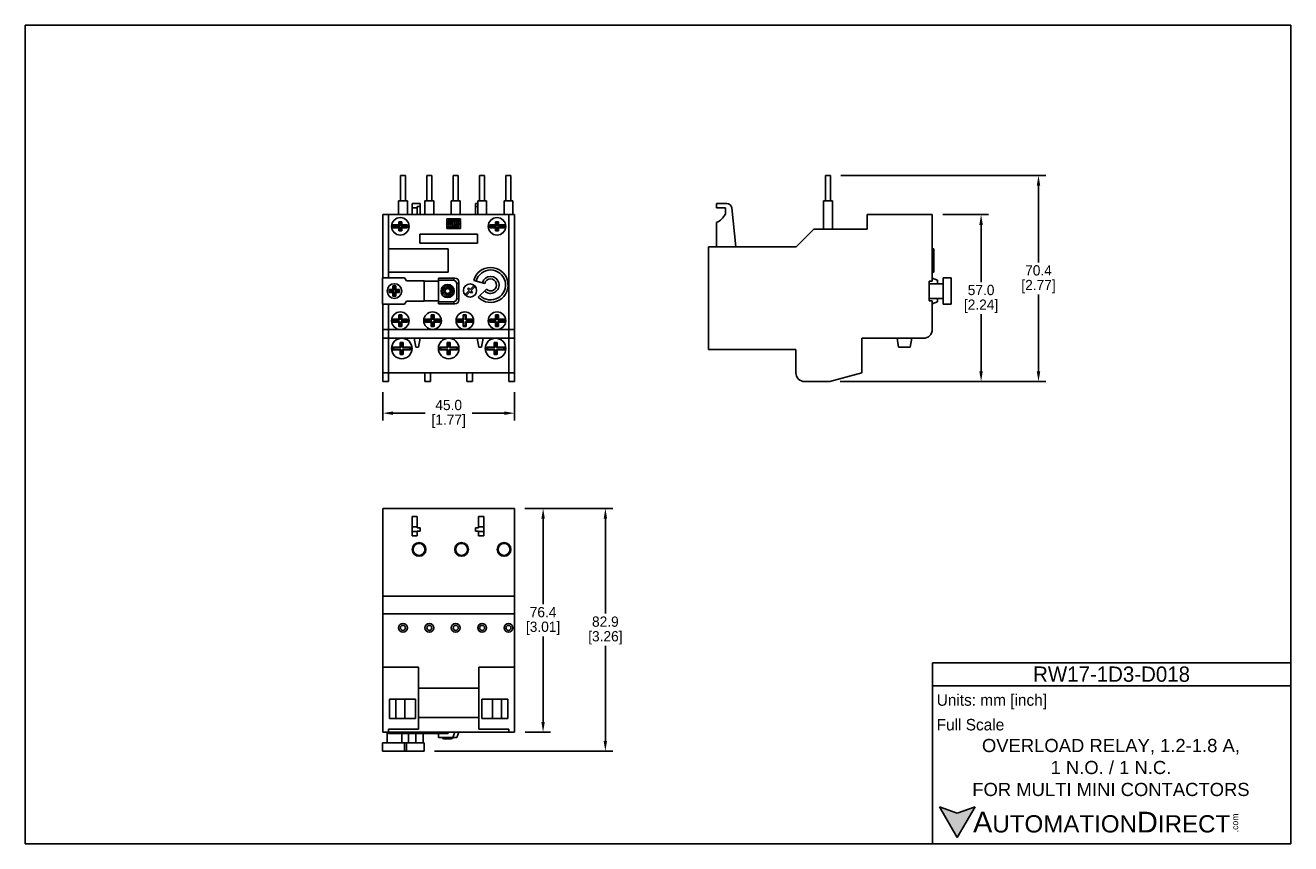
# Model space of a CAD drawing. Header units: inches. Extents: x 0 to 432, y 0 to 279.
import ezdxf

# ---------------------------------------------------------------- set-up
doc = ezdxf.new("R2010")
doc.units = ezdxf.units.IN
doc.header["$LTSCALE"] = 10
doc.header["$MEASUREMENT"] = 0
doc.layers.add('DIMENSIONS', color=140, linetype='Continuous')
doc.layers.add('TEXT', color=140, linetype='Continuous')
doc.styles.add('\\M+2ABAC\\M+2A6A11', font='txt')
doc.dimstyles.get("Standard").update_dxf_attribs({"dimtxt": 3.5, "dimasz": 3.5, "dimexe": 2.5, "dimexo": 3.5, "dimgap": 1, "dimtad": 0, "dimtih": 1, "dimtoh": 1, "dimdec": 1, "dimzin": 0, "dimdsep": 46, "dimtxsty": 'Standard', "dimcen": 0, "dimadec": 0, "dimazin": 0, "dimtfac": 1, "dimtdec": 1, "dimtofl": 0, "dimtmove": 0, "dimatfit": 3, "dimfxl": 0, "dimtolj": 1, "dimtzin": 0, "dimarcsym": 0})

# ---------------------------------------------------------------- blocks, each defined once
blk = doc.blocks.new('*D23')
at = {"layer": 'DEFPOINTS', "color": 0}
for p in [(121.97, 157.69), (166.97, 157.69), (166.97, 146.99)]:
    blk.add_point(p, dxfattribs=at)
at = {"layer": 'DIMENSIONS', "color": 0, "lineweight": -2}
for p, q in [((121.97, 154.19), (121.97, 144.49)), ((166.97, 154.19), (166.97, 144.49)), ((125.47, 146.99), (136.47, 146.99)), ((163.47, 146.99), (152.47, 146.99))]:
    blk.add_line(p, q, dxfattribs=at)
at = {"layer": 'DIMENSIONS', "color": 0}
for points in [[(125.47, 147.57), (125.47, 146.4), (121.97, 146.99)], [(163.47, 147.57), (163.47, 146.4), (166.97, 146.99)]]:
    blk.add_solid(points, dxfattribs=at)
at = {"layer": 'DIMENSIONS', "color": 0, "char_height": 3.5, "attachment_point": 5}
for s, insert in [('\\A1;45.0', (144.47, 149.74)), ('\\A1;[1.77]', (144.47, 144.24))]:
    blk.add_mtext(s, dxfattribs=dict(at, insert=insert))
blk = doc.blocks.new('*D24')
at = {"layer": 'DEFPOINTS', "color": 0}
for p in [(309.54, 214.76), (274.54, 157.76), (326.15, 157.76)]:
    blk.add_point(p, dxfattribs=at)
at = {"layer": 'DIMENSIONS', "color": 0, "lineweight": -2}
for p, q in [((313.04, 214.76), (328.65, 214.76)), ((326.15, 211.26), (326.15, 191.76)), ((326.15, 161.26), (326.15, 180.76)), ((278.04, 157.76), (328.65, 157.76))]:
    blk.add_line(p, q, dxfattribs=at)
at = {"layer": 'DIMENSIONS', "color": 0}
for points in [[(325.56, 211.26), (326.73, 211.26), (326.15, 214.76)], [(325.56, 161.26), (326.73, 161.26), (326.15, 157.76)]]:
    blk.add_solid(points, dxfattribs=at)
at = {"layer": 'DIMENSIONS', "color": 0, "char_height": 3.5, "attachment_point": 5}
for s, insert in [('\\A1;57.0', (326.15, 189.01)), ('\\A1;[2.24]', (326.15, 183.51))]:
    blk.add_mtext(s, dxfattribs=dict(at, insert=insert))
blk = doc.blocks.new('*D25')
at = {"layer": 'DEFPOINTS', "color": 0}
for p in [(274.8, 228.16), (345.74, 228.16), (274.54, 157.76)]:
    blk.add_point(p, dxfattribs=at)
at = {"layer": 'DIMENSIONS', "color": 0, "lineweight": -2}
for p, q in [((278.3, 228.16), (348.24, 228.16)), ((345.74, 224.66), (345.74, 198.46)), ((345.74, 161.26), (345.74, 187.46)), ((278.04, 157.76), (348.24, 157.76))]:
    blk.add_line(p, q, dxfattribs=at)
at = {"layer": 'DIMENSIONS', "color": 0}
for points in [[(345.15, 224.66), (346.32, 224.66), (345.74, 228.16)], [(345.15, 161.26), (346.32, 161.26), (345.74, 157.76)]]:
    blk.add_solid(points, dxfattribs=at)
at = {"layer": 'DIMENSIONS', "color": 0, "char_height": 3.5, "attachment_point": 5}
for s, insert in [('\\A1;70.4', (345.74, 195.71)), ('\\A1;[2.77]', (345.74, 190.21))]:
    blk.add_mtext(s, dxfattribs=dict(at, insert=insert))
blk = doc.blocks.new('*D26')
at = {"layer": 'DEFPOINTS', "color": 0}
for p in [(166.97, 114.49), (167.03, 38.09), (176.69, 38.09)]:
    blk.add_point(p, dxfattribs=at)
at = {"layer": 'DIMENSIONS', "color": 0, "lineweight": -2}
for p, q in [((170.47, 114.49), (179.19, 114.49)), ((176.69, 110.99), (176.69, 81.79)), ((176.69, 41.59), (176.69, 70.79)), ((170.53, 38.09), (179.19, 38.09))]:
    blk.add_line(p, q, dxfattribs=at)
at = {"layer": 'DIMENSIONS', "color": 0}
for points in [[(176.11, 110.99), (177.28, 110.99), (176.69, 114.49)], [(176.11, 41.59), (177.28, 41.59), (176.69, 38.09)]]:
    blk.add_solid(points, dxfattribs=at)
at = {"layer": 'DIMENSIONS', "color": 0, "char_height": 3.5, "attachment_point": 5}
for s, insert in [('\\A1;76.4', (176.69, 79.04)), ('\\A1;[3.01]', (176.69, 73.54))]:
    blk.add_mtext(s, dxfattribs=dict(at, insert=insert))
blk = doc.blocks.new('*D27')
at = {"layer": 'DEFPOINTS', "color": 0}
for p in [(167.03, 114.49), (136.18, 31.59), (197.94, 31.59)]:
    blk.add_point(p, dxfattribs=at)
at = {"layer": 'DIMENSIONS', "color": 0, "lineweight": -2}
for p, q in [((170.53, 114.49), (200.44, 114.49)), ((197.94, 110.99), (197.94, 78.54)), ((197.94, 35.09), (197.94, 67.54)), ((139.68, 31.59), (200.44, 31.59))]:
    blk.add_line(p, q, dxfattribs=at)
at = {"layer": 'DIMENSIONS', "color": 0}
for points in [[(197.36, 110.99), (198.53, 110.99), (197.94, 114.49)], [(197.36, 35.09), (198.53, 35.09), (197.94, 31.59)]]:
    blk.add_solid(points, dxfattribs=at)
at = {"layer": 'DIMENSIONS', "color": 0, "char_height": 3.5, "attachment_point": 5}
for s, insert in [('\\A1;82.9', (197.94, 75.79)), ('\\A1;[3.26]', (197.94, 70.29))]:
    blk.add_mtext(s, dxfattribs=dict(at, insert=insert))

msp = doc.modelspace()

# ---------------------------------------------------------------- hatches: boundary and pattern name
at = {"layer": 'TEXT'}
msp.add_hatch(color=256, dxfattribs=at).paths.add_polyline_path([(318.04, 2.09), (324.11, 12.59), (318.04, 10.39), (311.98, 12.59)])

# ---------------------------------------------------------------- linework, layer by layer
for p, q in [((128.02, 228.16), (128.02, 219.46)), ((128.02, 228.16), (128.87, 228.16)), ((128.87, 228.16), (129.72, 228.16)), ((129.72, 219.46), (129.72, 228.16)), ((137.02, 228.16), (137.02, 219.46)), ((137.02, 228.16), (137.87, 228.16)), ((137.87, 228.16), (138.72, 228.16)), ((138.72, 219.46), (138.72, 228.16)), ((146.02, 228.16), (146.02, 219.46)), ((146.02, 228.16), (146.87, 228.16)), ((146.87, 228.16), (147.72, 228.16)), ((147.72, 219.46), (147.72, 228.16)), ((155.02, 228.16), (155.02, 219.46)), ((155.02, 228.16), (155.87, 228.16)), ((155.87, 228.16), (156.72, 228.16)), ((156.72, 219.46), (156.72, 228.16)), ((164.02, 228.16), (164.02, 219.46)), ((164.02, 228.16), (164.87, 228.16)), ((164.87, 228.16), (165.72, 228.16)), ((165.72, 219.46), (165.72, 228.16)), ((273.04, 228.16), (273.04, 219.46)), ((273.04, 228.16), (274.74, 228.16)), ((274.74, 219.46), (274.74, 228.16)), ((127.37, 219.46), (127.37, 214.76)), ((127.37, 219.46), (128.87, 219.46)), ((128.87, 219.46), (130.37, 219.46)), ((130.37, 214.76), (130.37, 219.46)), ((131.97, 218.56), (133.77, 218.56)), ((131.97, 217.06), (131.97, 218.56)), ((131.97, 217.06), (133.77, 217.06)), ((131.97, 214.76), (131.97, 217.06)), ((133.77, 218.56), (133.77, 218.51)), ((133.77, 218.51), (134.77, 218.51)), ((134.77, 217.56), (133.77, 217.56)), ((133.77, 217.56), (133.77, 217.06)), ((133.77, 217.06), (133.77, 214.76)), ((134.77, 218.51), (134.77, 217.56)), ((134.77, 217.56), (134.77, 214.76)), ((136.37, 219.46), (136.37, 214.76)), ((136.37, 219.46), (137.87, 219.46)), ((137.87, 219.46), (139.37, 219.46)), ((139.37, 214.76), (139.37, 219.46)), ((145.37, 219.46), (145.37, 214.76)), ((145.37, 219.46), (146.87, 219.46)), ((146.87, 219.46), (148.37, 219.46)), ((148.37, 214.76), (148.37, 219.46)), ((153.67, 217.56), (153.67, 218.51)), ((153.67, 218.51), (154.37, 218.51)), ((154.37, 217.56), (153.67, 217.56)), ((153.67, 217.56), (153.67, 214.76)), ((154.37, 219.46), (154.37, 214.76)), ((154.37, 219.46), (155.87, 219.46)), ((155.87, 219.46), (157.37, 219.46)), ((157.37, 214.76), (157.37, 219.46)), ((163.37, 219.46), (163.37, 214.76)), ((163.37, 219.46), (164.87, 219.46)), ((164.87, 219.46), (166.37, 219.46)), ((166.37, 214.76), (166.37, 219.46)), ((235.88, 218.56), (235.88, 217.06)), ((235.88, 218.56), (239.38, 218.56)), ((235.88, 217.06), (238.88, 217.06)), ((238.88, 217.06), (238.88, 214.86)), ((242.48, 203.76), (241.04, 217.06)), ((272.39, 219.46), (272.39, 209.76)), ((272.39, 219.46), (275.39, 219.46)), ((275.39, 209.76), (275.39, 219.46)), ((123.97, 214.76), (121.97, 214.76)), ((121.97, 214.76), (121.97, 193.18)), ((123.97, 214.76), (123.97, 203.11)), ((164.97, 214.76), (123.97, 214.76)), ((128.47, 212.26), (127.47, 212.26)), ((127.47, 212.26), (127.47, 211.26)), ((127.77, 211.96), (127.47, 212.26)), ((128.17, 211.96), (127.77, 211.96)), ((127.77, 211.96), (127.77, 210.96)), ((128.47, 212.26), (128.17, 211.96)), ((128.17, 210.96), (128.17, 211.96)), ((128.47, 211.26), (128.47, 212.26)), ((148.45, 213.28), (143.87, 213.28)), ((143.87, 213.28), (143.87, 210.75)), ((144.32, 211.19), (144.32, 212.8)), ((144.32, 212.8), (148.45, 212.8)), ((145.04, 212.54), (144.59, 212.54)), ((144.59, 212.54), (144.59, 211.19)), ((145.04, 211.19), (145.04, 212.54)), ((145.74, 212.54), (145.29, 212.54)), ((145.29, 212.54), (145.29, 211.19)), ((145.74, 210.75), (145.74, 212.54)), ((147.1, 212.54), (145.94, 212.54)), ((145.94, 212.54), (145.94, 210.75)), ((146.4, 212.11), (146.4, 211.87)), ((146.65, 212.11), (146.4, 212.11)), ((146.4, 211.87), (146.65, 211.87)), ((146.65, 211.87), (146.65, 212.11)), ((147.1, 211.43), (147.1, 212.54)), ((148.45, 212.54), (147.3, 212.54)), ((147.3, 212.54), (147.3, 210.75)), ((148, 212.11), (147.75, 212.11)), ((147.75, 212.11), (147.75, 211.19)), ((148, 211.19), (148, 212.11)), ((148.45, 212.8), (148.45, 213.28)), ((148.45, 210.07), (148.45, 212.54)), ((161.47, 212.26), (160.47, 212.26)), ((160.47, 212.26), (160.47, 211.26)), ((160.77, 211.96), (160.47, 212.26)), ((160.77, 211.96), (160.77, 210.96)), ((161.17, 211.96), (160.77, 211.96)), ((161.47, 212.26), (161.17, 211.96)), ((161.17, 210.96), (161.17, 211.96)), ((161.47, 211.26), (161.47, 212.26)), ((164.97, 214.76), (164.97, 175.56)), ((166.97, 214.76), (164.97, 214.76)), ((166.97, 214.76), (166.97, 175.56)), ((235.88, 212.06), (235.88, 203.76)), ((287.28, 214.76), (309.48, 214.76)), ((287.28, 209.76), (287.28, 214.76)), ((309.48, 214.76), (309.48, 192.06)), ((127.47, 211.26), (125.47, 211.26)), ((125.47, 211.26), (125.47, 210.26)), ((125.77, 210.96), (125.47, 211.26)), ((125.77, 210.56), (125.47, 210.26)), ((125.47, 210.26), (127.47, 210.26)), ((125.77, 210.96), (125.77, 210.56)), ((127.77, 210.96), (125.77, 210.96)), ((125.77, 210.56), (127.77, 210.56)), ((127.77, 210.96), (127.47, 211.26)), ((127.77, 210.56), (127.47, 210.26)), ((127.47, 210.26), (127.47, 209.26)), ((127.77, 209.56), (127.47, 209.26)), ((127.47, 209.26), (128.47, 209.26)), ((127.77, 210.56), (127.77, 209.56)), ((127.77, 209.56), (128.17, 209.56)), ((128.47, 211.26), (128.17, 210.96)), ((130.17, 210.96), (128.17, 210.96)), ((128.17, 209.56), (128.17, 210.56)), ((128.47, 210.26), (128.17, 210.56)), ((128.17, 210.56), (130.17, 210.56)), ((128.47, 209.26), (128.17, 209.56)), ((130.47, 211.26), (128.47, 211.26)), ((128.47, 209.26), (128.47, 210.26)), ((128.47, 210.26), (130.47, 210.26)), ((130.47, 211.26), (130.17, 210.96)), ((130.17, 210.56), (130.17, 210.96)), ((130.47, 210.26), (130.17, 210.56)), ((130.47, 210.26), (130.47, 211.26)), ((134.67, 208.06), (154.27, 208.06)), ((134.67, 205.06), (134.67, 208.06)), ((143.87, 210.75), (145.74, 210.75)), ((148, 210.57), (143.87, 210.57)), ((143.87, 210.57), (143.87, 210.07)), ((143.87, 210.07), (148.45, 210.07)), ((144.59, 211.19), (144.32, 211.19)), ((145.29, 211.19), (145.04, 211.19)), ((145.94, 210.75), (147.1, 210.75)), ((146.4, 211.19), (146.4, 211.43)), ((146.4, 211.43), (147.1, 211.43)), ((147.1, 211.19), (146.4, 211.19)), ((147.1, 210.75), (147.1, 211.19)), ((147.3, 210.75), (148, 210.75)), ((147.75, 211.19), (148, 211.19)), ((148, 210.75), (148, 210.57)), ((154.27, 208.06), (154.27, 205.06)), ((160.47, 211.26), (158.47, 211.26)), ((158.47, 211.26), (158.47, 210.26)), ((158.77, 210.96), (158.47, 211.26)), ((158.77, 210.56), (158.47, 210.26)), ((158.47, 210.26), (160.47, 210.26)), ((158.77, 210.96), (158.77, 210.56)), ((160.77, 210.96), (158.77, 210.96)), ((158.77, 210.56), (160.77, 210.56)), ((160.77, 210.96), (160.47, 211.26)), ((160.77, 210.56), (160.47, 210.26)), ((160.47, 210.26), (160.47, 209.26)), ((160.77, 209.56), (160.47, 209.26)), ((160.47, 209.26), (161.47, 209.26)), ((160.77, 210.56), (160.77, 209.56)), ((160.77, 209.56), (161.17, 209.56)), ((161.47, 211.26), (161.17, 210.96)), ((163.17, 210.96), (161.17, 210.96)), ((161.17, 209.56), (161.17, 210.56)), ((161.47, 210.26), (161.17, 210.56)), ((161.17, 210.56), (163.17, 210.56)), ((161.47, 209.26), (161.17, 209.56)), ((163.47, 211.26), (161.47, 211.26)), ((161.47, 209.26), (161.47, 210.26)), ((161.47, 210.26), (163.47, 210.26)), ((163.47, 211.26), (163.17, 210.96)), ((163.17, 210.56), (163.17, 210.96)), ((163.47, 210.26), (163.17, 210.56)), ((163.47, 210.26), (163.47, 211.26)), ((263.08, 203.76), (269.08, 209.76)), ((269.08, 209.76), (287.28, 209.76)), ((144.27, 203.11), (123.97, 203.11)), ((123.97, 203.11), (123.97, 195.11)), ((154.27, 205.06), (134.67, 205.06)), ((144.27, 195.11), (144.27, 203.11)), ((233.08, 203.76), (263.08, 203.76)), ((233.08, 168.76), (233.08, 203.76)), ((309.98, 203.11), (309.48, 203.11)), ((309.98, 203.11), (309.98, 195.11)), ((144.28, 200.28), (144.27, 200.28)), ((144.27, 199.88), (144.28, 199.88)), ((144.28, 200.28), (144.28, 199.88)), ((123.97, 195.11), (144.27, 195.11)), ((123.97, 195.11), (123.97, 193.18)), ((309.98, 195.11), (309.48, 195.11)), ((121.87, 193.18), (121.87, 184.18)), ((129.37, 193.18), (121.87, 193.18)), ((125.47, 190.43), (125.47, 189.18)), ((126.47, 190.43), (125.47, 190.43)), ((125.77, 190.13), (125.47, 190.43)), ((125.77, 190.13), (125.77, 188.88)), ((126.17, 190.13), (125.77, 190.13)), ((126.17, 190.13), (126.47, 190.43)), ((126.17, 188.88), (126.17, 190.13)), ((126.47, 189.18), (126.47, 190.43)), ((130.12, 192.13), (129.37, 193.18)), ((136.12, 192.13), (130.12, 192.13)), ((136.12, 185.23), (136.12, 192.13)), ((140.97, 192.06), (136.12, 192.06)), ((146.57, 193.08), (140.97, 193.08)), ((140.97, 192.38), (140.97, 193.08)), ((140.97, 192.38), (140.97, 184.98)), ((145.87, 192.38), (140.97, 192.38)), ((145.87, 192.38), (146.57, 193.08)), ((147.97, 191.68), (147.27, 190.98)), ((147.27, 186.38), (147.27, 190.98)), ((147.97, 185.68), (147.97, 191.68)), ((153.01, 190.47), (151.77, 189.23)), ((152.12, 188.88), (153.36, 190.12)), ((153.01, 192.3), (156.8, 191.28)), ((153.36, 190.12), (153.01, 190.47)), ((308.48, 192.06), (309.48, 192.06)), ((308.48, 192.06), (308.48, 185.31)), ((313.17, 191.18), (308.48, 191.18)), ((313.17, 191.18), (308.48, 191.18)), ((311.28, 192.38), (309.48, 193.08)), ((311.28, 192.38), (311.28, 191.18)), ((313.17, 193.18), (313.17, 184.18)), ((315.98, 193.18), (313.17, 193.18)), ((315.98, 193.18), (315.98, 184.18)), ((125.47, 189.18), (124.22, 189.18)), ((124.22, 189.18), (124.22, 188.18)), ((124.22, 189.18), (124.52, 188.88)), ((124.22, 188.18), (124.52, 188.48)), ((124.22, 188.18), (125.47, 188.18)), ((124.52, 188.88), (124.52, 188.48)), ((125.77, 188.88), (124.52, 188.88)), ((124.52, 188.48), (125.77, 188.48)), ((125.77, 188.88), (125.47, 189.18)), ((125.47, 188.18), (125.77, 188.48)), ((125.47, 188.18), (125.47, 186.93)), ((125.47, 186.93), (125.77, 187.23)), ((125.47, 186.93), (126.47, 186.93)), ((125.77, 188.48), (125.77, 187.23)), ((125.77, 187.23), (126.17, 187.23)), ((126.17, 188.88), (126.47, 189.18)), ((127.42, 188.88), (126.17, 188.88)), ((126.17, 188.48), (127.42, 188.48)), ((126.47, 188.18), (126.17, 188.48)), ((126.17, 187.23), (126.17, 188.48)), ((126.47, 186.93), (126.17, 187.23)), ((127.72, 189.18), (126.47, 189.18)), ((126.47, 188.18), (127.72, 188.18)), ((126.47, 186.93), (126.47, 188.18)), ((127.42, 188.88), (127.72, 189.18)), ((127.42, 188.48), (127.42, 188.88)), ((127.42, 188.48), (127.72, 188.18)), ((127.72, 188.18), (127.72, 189.18)), ((143.04, 189.31), (143.4, 188.68)), ((143.76, 189.31), (143.04, 189.31)), ((143.4, 188.68), (143.04, 188.06)), ((143.04, 188.06), (143.76, 188.06)), ((144.12, 189.93), (143.76, 189.31)), ((143.76, 188.06), (144.12, 187.43)), ((144.48, 189.31), (144.12, 189.93)), ((144.12, 187.43), (144.48, 188.06)), ((145.2, 189.31), (144.48, 189.31)), ((144.48, 188.06), (145.2, 188.06)), ((144.84, 188.68), (145.2, 189.31)), ((145.2, 188.06), (144.84, 188.68)), ((147.27, 186.38), (147.97, 185.68)), ((151.42, 188.88), (150.18, 187.64)), ((150.18, 187.64), (150.53, 187.29)), ((150.53, 187.29), (151.77, 188.53)), ((151.24, 189.76), (150.89, 189.41)), ((150.89, 189.41), (151.42, 188.88)), ((151.77, 189.23), (151.24, 189.76)), ((151.77, 188.53), (152.3, 188)), ((152.65, 188.35), (152.12, 188.88)), ((152.3, 188), (152.65, 188.35)), ((157.33, 189.32), (154.55, 186.54)), ((308.48, 186.18), (313.17, 186.18)), ((313.17, 186.18), (308.48, 186.18)), ((311.28, 186.18), (311.28, 184.98)), ((121.87, 184.18), (129.37, 184.18)), ((121.97, 184.18), (121.97, 175.56)), ((123.97, 184.18), (123.97, 175.56)), ((129.37, 184.18), (130.12, 185.23)), ((130.12, 185.23), (136.12, 185.23)), ((136.12, 185.31), (140.97, 185.31)), ((140.97, 184.98), (145.87, 184.98)), ((140.97, 184.28), (140.97, 184.98)), ((140.97, 184.28), (146.57, 184.28)), ((146.57, 184.28), (145.87, 184.98)), ((308.48, 185.31), (309.48, 185.31)), ((309.48, 185.31), (309.48, 175.56)), ((309.48, 184.28), (311.28, 184.98)), ((315.98, 184.18), (313.17, 184.18)), ((127.47, 179.06), (125.47, 179.06)), ((125.47, 179.06), (125.47, 178.06)), ((125.47, 179.06), (125.67, 178.86)), ((125.47, 178.06), (125.67, 178.26)), ((125.47, 178.06), (127.47, 178.06)), ((127.67, 178.86), (125.67, 178.86)), ((125.67, 178.86), (125.67, 178.26)), ((125.67, 178.26), (127.67, 178.26)), ((128.47, 180.56), (127.47, 180.56)), ((127.47, 180.56), (127.47, 179.06)), ((127.67, 180.36), (127.47, 180.56)), ((127.67, 178.86), (127.47, 179.06)), ((127.47, 178.06), (127.67, 178.26)), ((127.47, 178.06), (127.47, 176.56)), ((127.67, 180.36), (127.67, 178.86)), ((128.27, 180.36), (127.67, 180.36)), ((127.67, 178.26), (127.67, 176.76)), ((128.27, 180.36), (128.47, 180.56)), ((128.27, 178.86), (128.27, 180.36)), ((128.27, 178.86), (128.47, 179.06)), ((130.27, 178.86), (128.27, 178.86)), ((128.27, 176.76), (128.27, 178.26)), ((128.47, 178.06), (128.27, 178.26)), ((128.27, 178.26), (130.27, 178.26)), ((128.47, 179.06), (128.47, 180.56)), ((130.47, 179.06), (128.47, 179.06)), ((128.47, 176.56), (128.47, 178.06)), ((128.47, 178.06), (130.47, 178.06)), ((130.27, 178.86), (130.47, 179.06)), ((130.27, 178.26), (130.27, 178.86)), ((130.27, 178.26), (130.47, 178.06)), ((130.47, 178.06), (130.47, 179.06)), ((136.47, 179.06), (136.47, 178.06)), ((136.47, 179.06), (136.67, 178.86)), ((138.47, 179.06), (136.47, 179.06)), ((136.47, 178.06), (136.67, 178.26)), ((136.47, 178.06), (138.47, 178.06)), ((136.67, 178.86), (136.67, 178.26)), ((138.67, 178.86), (136.67, 178.86)), ((136.67, 178.26), (138.67, 178.26)), ((138.47, 180.56), (138.47, 179.06)), ((138.67, 180.36), (138.47, 180.56)), ((139.47, 180.56), (138.47, 180.56)), ((138.67, 178.86), (138.47, 179.06)), ((138.47, 178.06), (138.67, 178.26)), ((138.47, 178.06), (138.47, 176.56)), ((138.67, 180.36), (138.67, 178.86)), ((139.27, 180.36), (138.67, 180.36)), ((138.67, 178.26), (138.67, 176.76)), ((139.27, 180.36), (139.47, 180.56)), ((139.27, 178.86), (139.27, 180.36)), ((139.27, 178.86), (139.47, 179.06)), ((141.27, 178.86), (139.27, 178.86)), ((139.27, 176.76), (139.27, 178.26)), ((139.47, 178.06), (139.27, 178.26)), ((139.27, 178.26), (141.27, 178.26)), ((139.47, 179.06), (139.47, 180.56)), ((141.47, 179.06), (139.47, 179.06)), ((139.47, 176.56), (139.47, 178.06)), ((139.47, 178.06), (141.47, 178.06)), ((141.27, 178.86), (141.47, 179.06)), ((141.27, 178.26), (141.27, 178.86)), ((141.27, 178.26), (141.47, 178.06)), ((141.47, 178.06), (141.47, 179.06)), ((149.47, 179.06), (147.47, 179.06)), ((147.47, 179.06), (147.47, 178.06)), ((147.47, 179.06), (147.67, 178.86)), ((147.47, 178.06), (147.67, 178.26)), ((147.47, 178.06), (149.47, 178.06)), ((147.67, 178.86), (147.67, 178.26)), ((149.67, 178.86), (147.67, 178.86)), ((147.67, 178.26), (149.67, 178.26)), ((150.47, 180.56), (149.47, 180.56)), ((149.47, 180.56), (149.47, 179.06)), ((149.67, 180.36), (149.47, 180.56)), ((149.67, 178.86), (149.47, 179.06)), ((149.47, 178.06), (149.67, 178.26)), ((149.47, 178.06), (149.47, 176.56)), ((149.67, 180.36), (149.67, 178.86)), ((150.27, 180.36), (149.67, 180.36)), ((149.67, 178.26), (149.67, 176.76)), ((150.27, 180.36), (150.47, 180.56)), ((150.27, 178.86), (150.27, 180.36)), ((150.27, 178.86), (150.47, 179.06)), ((152.27, 178.86), (150.27, 178.86)), ((150.27, 176.76), (150.27, 178.26)), ((150.47, 178.06), (150.27, 178.26)), ((150.27, 178.26), (152.27, 178.26)), ((150.47, 179.06), (150.47, 180.56)), ((152.47, 179.06), (150.47, 179.06)), ((150.47, 176.56), (150.47, 178.06)), ((150.47, 178.06), (152.47, 178.06)), ((152.27, 178.86), (152.47, 179.06)), ((152.27, 178.26), (152.27, 178.86)), ((152.27, 178.26), (152.47, 178.06)), ((152.47, 178.06), (152.47, 179.06)), ((158.47, 179.06), (158.47, 178.06)), ((158.47, 179.06), (158.67, 178.86)), ((160.47, 179.06), (158.47, 179.06)), ((158.47, 178.06), (158.67, 178.26)), ((158.47, 178.06), (160.47, 178.06)), ((158.67, 178.86), (158.67, 178.26)), ((160.67, 178.86), (158.67, 178.86)), ((158.67, 178.26), (160.67, 178.26)), ((160.67, 180.36), (160.47, 180.56)), ((161.47, 180.56), (160.47, 180.56)), ((160.47, 180.56), (160.47, 179.06)), ((160.67, 178.86), (160.47, 179.06)), ((160.47, 178.06), (160.67, 178.26)), ((160.47, 178.06), (160.47, 176.56)), ((161.27, 180.36), (160.67, 180.36)), ((160.67, 180.36), (160.67, 178.86)), ((160.67, 178.26), (160.67, 176.76)), ((161.27, 180.36), (161.47, 180.56)), ((161.27, 178.86), (161.27, 180.36)), ((161.27, 178.86), (161.47, 179.06)), ((163.27, 178.86), (161.27, 178.86)), ((161.27, 176.76), (161.27, 178.26)), ((161.47, 178.06), (161.27, 178.26)), ((161.27, 178.26), (163.27, 178.26)), ((161.47, 179.06), (161.47, 180.56)), ((163.47, 179.06), (161.47, 179.06)), ((161.47, 176.56), (161.47, 178.06)), ((161.47, 178.06), (163.47, 178.06)), ((163.27, 178.86), (163.47, 179.06)), ((163.27, 178.26), (163.27, 178.86)), ((163.27, 178.26), (163.47, 178.06)), ((163.47, 178.06), (163.47, 179.06)), ((123.97, 175.56), (121.97, 175.56)), ((121.97, 175.56), (121.97, 172.56)), ((127.97, 175.56), (123.97, 175.56)), ((123.97, 175.56), (123.97, 172.56)), ((127.47, 176.56), (127.67, 176.76)), ((127.47, 176.56), (128.47, 176.56)), ((127.67, 176.76), (128.27, 176.76)), ((138.97, 175.56), (127.97, 175.56)), ((128.47, 176.56), (128.27, 176.76)), ((138.47, 176.56), (138.67, 176.76)), ((138.47, 176.56), (139.47, 176.56)), ((138.67, 176.76), (139.27, 176.76)), ((149.97, 175.56), (138.97, 175.56)), ((139.47, 176.56), (139.27, 176.76)), ((149.47, 176.56), (149.67, 176.76)), ((149.47, 176.56), (150.47, 176.56)), ((149.67, 176.76), (150.27, 176.76)), ((160.97, 175.56), (149.97, 175.56)), ((150.47, 176.56), (150.27, 176.76)), ((160.47, 176.56), (160.67, 176.76)), ((160.47, 176.56), (161.47, 176.56)), ((160.67, 176.76), (161.27, 176.76)), ((164.97, 175.56), (160.97, 175.56)), ((161.47, 176.56), (161.27, 176.76)), ((164.97, 175.56), (164.97, 172.56)), ((166.97, 175.56), (164.97, 175.56)), ((166.97, 175.56), (166.97, 172.56)), ((123.97, 172.56), (121.97, 172.56)), ((121.97, 172.56), (121.97, 160.76)), ((164.97, 172.56), (123.97, 172.56)), ((123.97, 172.56), (123.97, 160.76)), ((125.47, 169.56), (125.67, 169.36)), ((127.97, 169.56), (125.47, 169.56)), ((125.47, 169.56), (125.47, 168.56)), ((125.47, 168.56), (125.67, 168.76)), ((125.47, 168.56), (127.97, 168.56)), ((128.17, 169.36), (125.67, 169.36)), ((125.67, 169.36), (125.67, 168.76)), ((125.67, 168.76), (128.17, 168.76)), ((128.97, 171.06), (127.97, 171.06)), ((127.97, 171.06), (127.97, 169.56)), ((128.17, 170.86), (127.97, 171.06)), ((128.17, 169.36), (127.97, 169.56)), ((127.97, 168.56), (128.17, 168.76)), ((127.97, 168.56), (127.97, 167.06)), ((128.17, 170.86), (128.17, 169.36)), ((128.77, 170.86), (128.17, 170.86)), ((128.17, 168.76), (128.17, 167.26)), ((128.77, 170.86), (128.97, 171.06)), ((128.77, 169.36), (128.77, 170.86)), ((128.77, 169.36), (128.97, 169.56)), ((131.27, 169.36), (128.77, 169.36)), ((128.77, 167.26), (128.77, 168.76)), ((128.97, 168.56), (128.77, 168.76)), ((128.77, 168.76), (131.27, 168.76)), ((128.97, 169.56), (128.97, 171.06)), ((131.47, 169.56), (128.97, 169.56)), ((128.97, 167.06), (128.97, 168.56)), ((128.97, 168.56), (131.47, 168.56)), ((131.27, 169.36), (131.47, 169.56)), ((131.27, 168.76), (131.27, 169.36)), ((131.27, 168.76), (131.47, 168.56)), ((131.47, 168.56), (131.47, 169.56)), ((133.25, 169.56), (132.72, 172.56)), ((134.19, 169.56), (133.25, 169.56)), ((134.19, 169.56), (134.72, 172.56)), ((143.97, 169.56), (141.47, 169.56)), ((141.47, 169.56), (141.47, 168.56)), ((141.47, 169.56), (141.67, 169.36)), ((141.47, 168.56), (141.67, 168.76)), ((141.47, 168.56), (143.97, 168.56)), ((141.67, 169.36), (141.67, 168.76)), ((144.17, 169.36), (141.67, 169.36)), ((141.67, 168.76), (144.17, 168.76)), ((143.97, 171.06), (143.97, 169.56)), ((144.17, 170.86), (143.97, 171.06)), ((144.97, 171.06), (143.97, 171.06)), ((144.17, 169.36), (143.97, 169.56)), ((143.97, 168.56), (144.17, 168.76)), ((143.97, 168.56), (143.97, 167.06)), ((144.17, 170.86), (144.17, 169.36)), ((144.77, 170.86), (144.17, 170.86)), ((144.17, 168.76), (144.17, 167.26)), ((144.77, 170.86), (144.97, 171.06)), ((144.77, 169.36), (144.77, 170.86)), ((144.77, 169.36), (144.97, 169.56)), ((147.27, 169.36), (144.77, 169.36)), ((144.77, 167.26), (144.77, 168.76)), ((144.97, 168.56), (144.77, 168.76)), ((144.77, 168.76), (147.27, 168.76)), ((144.97, 169.56), (144.97, 171.06)), ((147.47, 169.56), (144.97, 169.56)), ((144.97, 167.06), (144.97, 168.56)), ((144.97, 168.56), (147.47, 168.56)), ((147.27, 169.36), (147.47, 169.56)), ((147.27, 168.76), (147.27, 169.36)), ((147.27, 168.76), (147.47, 168.56)), ((147.47, 168.56), (147.47, 169.56)), ((154.75, 169.56), (154.22, 172.56)), ((155.69, 169.56), (154.75, 169.56)), ((155.69, 169.56), (156.22, 172.56)), ((157.47, 169.56), (157.67, 169.36)), ((159.97, 169.56), (157.47, 169.56)), ((157.47, 169.56), (157.47, 168.56)), ((157.47, 168.56), (157.67, 168.76)), ((157.47, 168.56), (159.97, 168.56)), ((160.17, 169.36), (157.67, 169.36)), ((157.67, 169.36), (157.67, 168.76)), ((157.67, 168.76), (160.17, 168.76)), ((160.17, 170.86), (159.97, 171.06)), ((160.97, 171.06), (159.97, 171.06)), ((159.97, 171.06), (159.97, 169.56)), ((160.17, 169.36), (159.97, 169.56)), ((159.97, 168.56), (160.17, 168.76)), ((159.97, 168.56), (159.97, 167.06)), ((160.77, 170.86), (160.17, 170.86)), ((160.17, 170.86), (160.17, 169.36)), ((160.17, 168.76), (160.17, 167.26)), ((160.77, 170.86), (160.97, 171.06)), ((160.77, 169.36), (160.77, 170.86)), ((160.77, 169.36), (160.97, 169.56)), ((163.27, 169.36), (160.77, 169.36)), ((160.77, 167.26), (160.77, 168.76)), ((160.97, 168.56), (160.77, 168.76)), ((160.77, 168.76), (163.27, 168.76)), ((160.97, 169.56), (160.97, 171.06)), ((163.47, 169.56), (160.97, 169.56)), ((160.97, 167.06), (160.97, 168.56)), ((160.97, 168.56), (163.47, 168.56)), ((163.27, 169.36), (163.47, 169.56)), ((163.27, 168.76), (163.27, 169.36)), ((163.27, 168.76), (163.47, 168.56)), ((163.47, 168.56), (163.47, 169.56)), ((166.97, 172.56), (164.97, 172.56)), ((164.97, 160.76), (164.97, 172.56)), ((166.97, 172.56), (166.97, 160.76)), ((262.98, 168.76), (233.08, 168.76)), ((262.98, 160.76), (262.98, 168.76)), ((306.48, 172.56), (285.48, 172.56)), ((285.48, 172.56), (285.48, 160.76)), ((298.01, 169.56), (297.48, 172.56)), ((301.95, 169.56), (298.01, 169.56)), ((301.95, 169.56), (302.48, 172.56)), ((127.97, 167.06), (128.17, 167.26)), ((127.97, 167.06), (128.97, 167.06)), ((128.17, 167.26), (128.77, 167.26)), ((128.97, 167.06), (128.77, 167.26)), ((143.97, 167.06), (144.17, 167.26)), ((143.97, 167.06), (144.97, 167.06)), ((144.17, 167.26), (144.77, 167.26)), ((144.97, 167.06), (144.77, 167.26)), ((159.97, 167.06), (160.17, 167.26)), ((159.97, 167.06), (160.97, 167.06)), ((160.17, 167.26), (160.77, 167.26)), ((160.97, 167.06), (160.77, 167.26)), ((123.97, 160.76), (121.97, 160.76)), ((121.97, 160.76), (121.97, 157.76)), ((123.97, 157.76), (123.97, 160.76)), ((136.3, 160.76), (123.97, 160.76)), ((136.3, 160.76), (136.3, 157.76)), ((138.3, 160.76), (136.3, 160.76)), ((138.3, 157.76), (138.3, 160.76)), ((150.64, 160.76), (138.3, 160.76)), ((152.64, 160.76), (150.64, 160.76)), ((150.64, 160.76), (150.64, 157.76)), ((164.97, 160.76), (152.64, 160.76)), ((152.64, 157.76), (152.64, 160.76)), ((164.97, 160.76), (164.97, 157.76)), ((166.97, 160.76), (164.97, 160.76)), ((166.97, 160.76), (166.97, 157.76)), ((285.48, 160.76), (274.48, 157.76)), ((123.97, 157.76), (121.97, 157.76)), ((138.3, 157.76), (136.3, 157.76)), ((152.64, 157.76), (150.64, 157.76)), ((166.97, 157.76), (164.97, 157.76)), ((274.48, 157.76), (265.98, 157.76)), ((166.97, 114.49), (121.97, 114.49)), ((121.97, 114.49), (121.97, 84.49)), ((166.97, 114.49), (166.97, 84.49)), ((133.77, 111.69), (131.97, 111.69)), ((131.97, 111.69), (131.97, 108.19)), ((131.97, 108.19), (133.77, 108.19)), ((131.97, 106.53), (131.97, 108.19)), ((133.77, 108.19), (133.77, 111.69)), ((133.77, 108.19), (133.77, 107.89)), ((156.47, 111.69), (154.67, 111.69)), ((154.67, 111.69), (154.67, 108.19)), ((154.67, 108.19), (156.47, 108.19)), ((154.67, 107.89), (154.67, 108.19)), ((156.47, 108.19), (156.47, 111.69)), ((156.47, 106.53), (156.47, 108.19)), ((131.97, 106.53), (133.77, 106.53)), ((131.97, 105.09), (131.97, 106.53)), ((133.77, 105.09), (131.97, 105.09)), ((133.77, 107.89), (134.77, 107.89)), ((134.77, 106.69), (133.77, 106.69)), ((133.77, 106.69), (133.77, 106.53)), ((133.77, 106.53), (133.77, 105.09)), ((134.77, 107.89), (134.77, 106.69)), ((153.67, 106.69), (153.67, 107.89)), ((153.67, 107.89), (154.67, 107.89)), ((154.67, 106.69), (153.67, 106.69)), ((154.67, 106.53), (154.67, 106.69)), ((154.67, 106.53), (156.47, 106.53)), ((154.67, 105.09), (154.67, 106.53)), ((156.47, 105.09), (154.67, 105.09)), ((156.47, 106.53), (156.47, 105.09)), ((166.97, 84.49), (121.97, 84.49)), ((121.97, 84.49), (121.97, 78.49)), ((166.97, 84.49), (166.97, 78.49)), ((166.97, 78.49), (121.97, 78.49)), ((121.97, 78.49), (121.97, 60.29)), ((166.97, 78.49), (166.97, 60.29)), ((134.17, 60.29), (121.97, 60.29)), ((121.97, 60.29), (121.97, 38.09)), ((134.17, 60.29), (134.17, 43.09)), ((166.97, 60.29), (154.77, 60.29)), ((154.77, 43.09), (154.77, 60.29)), ((166.97, 60.29), (166.97, 38.09)), ((154.77, 53.09), (134.17, 53.09)), ((133.17, 49.39), (124.27, 49.39)), ((124.27, 49.39), (124.27, 42.79)), ((126.47, 49.39), (126.47, 42.79)), ((129.47, 42.79), (129.47, 49.39)), ((133.17, 42.79), (133.17, 49.39)), ((164.67, 49.39), (155.77, 49.39)), ((155.77, 49.39), (155.77, 42.79)), ((159.47, 49.39), (159.47, 42.79)), ((162.47, 42.79), (162.47, 49.39)), ((164.67, 42.79), (164.67, 49.39)), ((123.97, 39.09), (134.17, 39.09)), ((123.97, 38.09), (123.97, 39.09)), ((124.27, 42.79), (133.17, 42.79)), ((134.17, 39.09), (134.17, 43.09)), ((134.17, 43.09), (154.77, 43.09)), ((154.77, 43.09), (154.77, 39.09)), ((154.77, 39.09), (164.97, 39.09)), ((155.77, 42.79), (164.67, 42.79)), ((164.97, 39.09), (164.97, 38.09)), ((123.97, 38.09), (121.97, 38.09)), ((123.47, 38.09), (123.47, 34.4)), ((164.97, 38.09), (123.97, 38.09)), ((123.97, 37.59), (123.97, 38.09)), ((144.27, 37.59), (123.97, 37.59)), ((128.47, 34.4), (128.47, 37.59)), ((130.77, 34.4), (130.77, 37.59)), ((133.27, 34.4), (133.27, 37.59)), ((135.77, 34.4), (135.77, 37.59)), ((140.97, 36.29), (140.97, 37.59)), ((145.87, 36.29), (140.97, 36.29)), ((143.04, 35.79), (142.87, 35.79)), ((144.12, 35.79), (143.04, 35.79)), ((145.2, 35.79), (144.12, 35.79)), ((144.27, 37.59), (144.27, 38.09)), ((145.37, 35.79), (145.2, 35.79)), ((145.87, 36.29), (146.57, 38.09)), ((147.27, 36.29), (145.87, 36.29)), ((147.97, 38.09), (147.27, 36.29)), ((166.97, 38.09), (164.97, 38.09)), ((129.37, 34.4), (121.87, 34.4)), ((121.87, 31.59), (121.87, 34.4)), ((129.37, 31.59), (121.87, 31.59)), ((129.37, 31.59), (129.37, 34.4)), ((130.12, 34.4), (129.37, 34.4)), ((130.12, 31.59), (129.37, 31.59)), ((130.12, 31.59), (130.12, 34.4)), ((136.12, 34.4), (130.12, 34.4)), ((136.12, 31.59), (130.12, 31.59)), ((136.12, 31.59), (136.12, 34.4))]:
    msp.add_line(p, q)
for centre, radius in [((127.97, 210.76), 3), ((160.97, 210.76), 3), ((125.97, 188.68), 2.5), ((144.12, 188.68), 2.25), ((144.12, 188.68), 1.75), ((151.77, 188.88), 2.25), ((127.97, 178.56), 3), ((138.97, 178.56), 3), ((149.97, 178.56), 3), ((160.97, 178.56), 3), ((128.47, 169.06), 3.5), ((144.47, 169.06), 3.5), ((160.47, 169.06), 3.5), ((134.37, 100.49), 2.35), ((134.37, 100.49), 2.05), ((148.87, 100.49), 2.35), ((148.87, 100.49), 2.05), ((163.37, 100.49), 2.35), ((163.37, 100.49), 2.05), ((128.87, 73.68), 1.5), ((128.87, 73.68), 0.85), ((137.87, 73.68), 1.5), ((137.87, 73.68), 0.85), ((146.87, 73.68), 1.5), ((146.87, 73.68), 0.85), ((155.87, 73.68), 1.5), ((155.87, 73.68), 0.85), ((164.87, 73.68), 1.5), ((164.87, 73.68), 0.85)]:
    msp.add_circle(centre, radius)
for centre, radius, start, end in [((239.27, 216.76), 1.8, 9.4789, 86.3924), ((232.81, 218.35), 7, 295.9803, 330.0698), ((158.77, 190.76), 5.97, 225, 165), ((158.77, 190.76), 5.1, 225, 165), ((158.77, 190.76), 2.9, 225, 165), ((158.77, 190.76), 2.03, 225, 165), ((144.12, 188.68), 1.25, 150, 210), ((144.12, 188.68), 1.25, 90, 150), ((144.12, 188.68), 1.25, 210, 270), ((144.12, 188.68), 1.25, 30, 90), ((144.12, 188.68), 1.25, 270, 330), ((144.12, 188.68), 1.25, 330, 30), ((306.48, 175.56), 3, 270, 0), ((265.98, 160.76), 3, 180, 270), ((142.87, 36.29), 0.5, 180, 270), ((145.37, 36.29), 0.5, 270, 0)]:
    msp.add_arc(centre, radius, start, end)
for centre, major_axis in [((145.66, 190.77), (1.21, 1.21)), ((146.36, 191.47), (1.21, 1.21)), ((145.66, 186.59), (1.21, -1.21)), ((146.36, 185.89), (1.21, -1.21))]:
    msp.add_ellipse(centre, major_axis=major_axis, ratio=0.876226, start_param=5.563661, end_param=7.002709)
at = {"layer": 'DEFPOINTS'}
msp.add_lwpolyline([(431.8, 0), (0, 0), (0, 279.4), (431.8, 279.4)], close=True, dxfattribs=at)
at = {"layer": 'TEXT'}
for p, q in [((309.54, 61.78), (431.8, 61.78)), ((309.54, 0), (309.54, 61.78)), ((431.8, 61.78), (431.8, 0)), ((309.54, 53.92), (431.8, 53.92)), ((318.04, 2.09), (311.98, 12.59)), ((311.98, 12.59), (318.04, 10.39)), ((318.04, 2.09), (324.11, 12.59)), ((324.11, 12.59), (318.04, 10.39)), ((431.8, 0), (309.54, 0))]:
    msp.add_line(p, q, dxfattribs=at)

# ---------------------------------------------------------------- texts
at = {"layer": 'DIMENSIONS', "char_height": 3.5}
for insert, attachment_point in [((98.61, 112.42), 6), ((130.2, 112.22), 4)]:
    msp.add_mtext('\\A1;', dxfattribs=dict(at, insert=insert, attachment_point=attachment_point))
at = {"layer": 'TEXT', "style": '\\M+2ABAC\\M+2A6A11'}
for s, insert, char_height, width, attachment_point in [('{\\fAR MingtiM BIG-5|b0|i0|c136|p49;\\H1.1078x;RW17-1D3-D0\\fAR MingtiM BIG-5|b0|i0|c0|p49;18}', (370.67, 57.85), 4.7125, 122.2564, 5), ('{\\fArial|b0|i0|c0|p34;     \\H1.2x;A\\H0.8333x;UTOMATION\\H1.2x;D\\H0.8333x;IRECT}', (311.98, 7.33), 5.8906, 99.9641, 4)]:
    msp.add_mtext(s, dxfattribs=dict(at, insert=insert, char_height=char_height, width=width, attachment_point=attachment_point))
at = {"layer": 'TEXT'}
for s, insert, char_height, width, attachment_point in [(' Units: mm [inch]', (309.54, 48.46), 3.9271, 141.0618, 4), (' Full Scale', (309.54, 40.61), 3.9271, 140.6787, 4), ('{\\fArial|b0|i0|c0|p34;OVERLOAD RELAY, 1.2-1.8 A,\\P1 N.O. / 1 N.C.\\PFOR MULTI MINI CONTACTORS}', (370.46, 25.99), 4.5, 128.3121, 5)]:
    msp.add_mtext(s, dxfattribs=dict(at, insert=insert, char_height=char_height, width=width, attachment_point=attachment_point))
at = {"layer": 'TEXT', "insert": (411.76, 3.89), "char_height": 2.1206, "width": 6.2841, "attachment_point": 1, "rotation": 90, "style": '\\M+2ABAC\\M+2A6A11'}
msp.add_mtext('{\\fArial|b0|i0|c0|p34;.com}', dxfattribs=at)

# ---------------------------------------------------------------- dimensions: what is measured, and where the dimension line sits
at = {"layer": 'DIMENSIONS'}
for base, p1, p2, picture, middle in [((345.74, 228.16), (274.54, 157.76), (274.8, 228.16), '*D25', (345.74, 192.96)), ((326.15, 157.76), (309.54, 214.76), (274.54, 157.76), '*D24', (326.15, 186.26)), ((197.94, 31.59), (167.03, 114.49), (136.18, 31.59), '*D27', (197.94, 73.04)), ((176.69, 38.09), (166.97, 114.49), (167.03, 38.09), '*D26', (176.69, 76.29))]:
    dim = msp.add_linear_dim(base=base, p1=p1, p2=p2, angle=90, dimstyle='Standard', override={"dimpost": '\\X'}, dxfattribs=at)
    dim.commit()
    dim.dimension.update_dxf_attribs({"geometry": picture, "text_midpoint": middle})
dim = msp.add_linear_dim(base=(166.97, 146.99), p1=(121.97, 157.69), p2=(166.97, 157.69), dimstyle='Standard', override={"dimpost": '\\X'}, dxfattribs=at)
dim.commit()
dim.dimension.update_dxf_attribs({"geometry": '*D23', "text_midpoint": (144.47, 146.99)})

doc.saveas('drawing.dxf')
